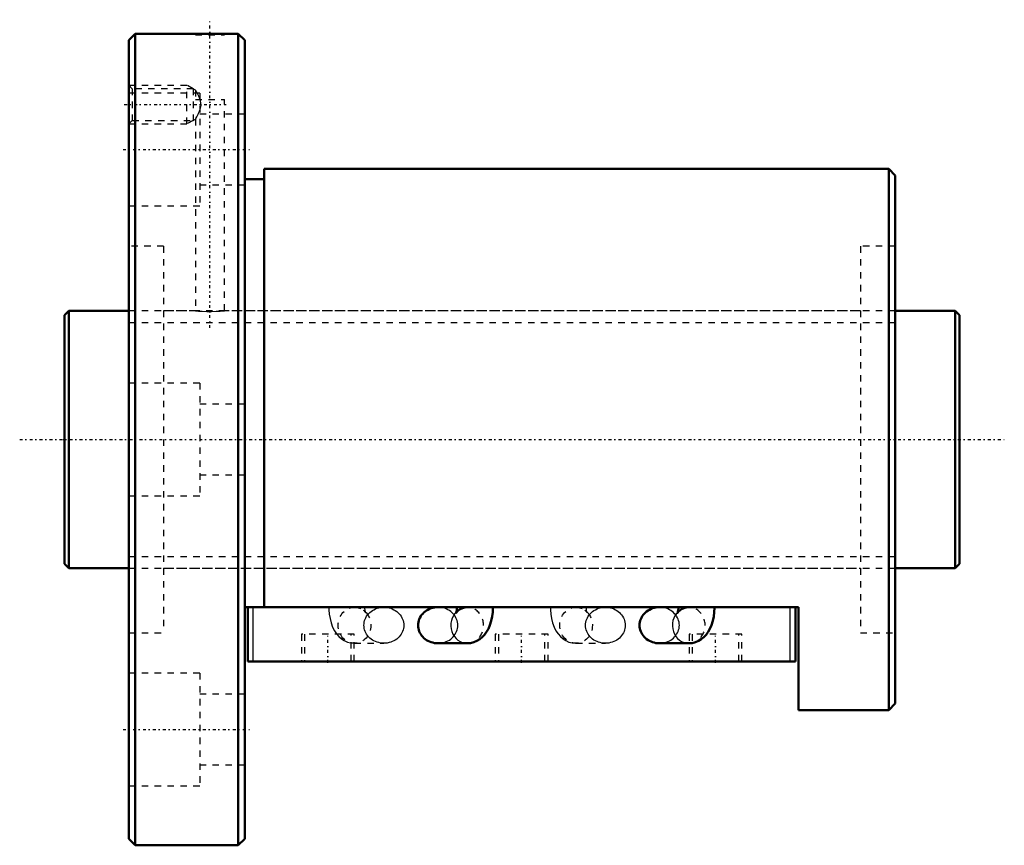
# Model space of a CAD drawing. Header units: millimetres. Extents: x -7 to 146, y -63 to 65.
import ezdxf

# ---------------------------------------------------------------- set-up
doc = ezdxf.new("R2010")
doc.units = ezdxf.units.MM
doc.linetypes.add('Center', pattern=[1.5, 0.45, -0.5, 0.05, -0.5])
doc.linetypes.add('Dashed', pattern=[2, 1, -1])
for name, color, linetype, lineweight in [('2d ConnectionPoints', 7, 'Continuous', 50), ('AM_0', 7, 'Continuous', 50), ('AM_4', 3, 'Continuous', 25), ('AM_5', 3, 'Continuous', 25), ('AM_7', 7, 'Center', 25), ('AM_9', 6, 'Dashed', 25)]:
    doc.layers.add(name, color=color, linetype=linetype, lineweight=lineweight)

# ---------------------------------------------------------------- blocks, each defined once
blk = doc.blocks.new('1_BNF_4012_5RR_Nut_0_in_BNF4012V_5RRG1_139LC0_000_rev_4')
at = {"layer": 'AM_0'}
for p, q in [((11, 63), (10, 62)), ((20.35, 63), (11, 63)), ((11, 63), (11, -63)), ((27, 63), (24.82, 63)), ((28, 62), (27, 63)), ((27, 63), (27, -63)), ((10, 62), (10, -62)), ((28, 62), (28, -62)), ((128, 42), (31, 42)), ((31, 42), (31, -26.04)), ((128, 42), (128, -42)), ((129, 41), (128, 42)), ((31, 40.4), (28, 40.4)), ((129, 41), (129, -41)), ((114, -26.04), (28, -26.04)), ((28.5, -34.44), (28.5, -26.04)), ((60.93, -26.04), (58, -26.04)), ((95.33, -26.04), (92.4, -26.04)), ((113.5, -34.44), (113.5, -26.04)), ((114, -42), (114, -26.04)), ((58, -31.64), (62.55, -31.64)), ((92.4, -31.64), (96.95, -31.64)), ((113.5, -34.44), (28.5, -34.44)), ((128, -42), (129, -41)), ((114, -42), (128, -42)), ((10, -62), (11, -63)), ((27, -63), (28, -62)), ((11, -63), (27, -63))]:
    blk.add_line(p, q, dxfattribs=at)
for points in [[(24.85, 63), (24.79, 63), (24.5, 62.99), (23.99, 62.98), (23.32, 62.96), (22.58, 62.96), (21.83, 62.96), (21.18, 62.98), (20.68, 62.99), (20.4, 63), (20.35, 63)], [(58, -26.04), (57.73, -26.05), (57.46, -26.08), (57.2, -26.14), (56.94, -26.21), (56.69, -26.3), (56.45, -26.42), (56.23, -26.55), (56.01, -26.7), (55.81, -26.86), (55.63, -27.04), (55.47, -27.23), (55.32, -27.44), (55.2, -27.66), (55.09, -27.88), (55.01, -28.12), (54.96, -28.35), (54.92, -28.6), (54.91, -28.84)], [(60.93, -26.04), (60.93, -26.19), (60.91, -26.48), (60.87, -26.71), (60.83, -26.86), (60.81, -26.93), (60.81, -26.93)], [(60.81, -26.93), (60.81, -26.92), (60.86, -26.85), (60.96, -26.71), (61.15, -26.53), (61.44, -26.33), (61.79, -26.17), (62.15, -26.08)], [(62.55, -31.64), (63.07, -31.6), (63.58, -31.47), (64.06, -31.27), (64.5, -31.01), (64.89, -30.69), (65.24, -30.32), (65.56, -29.88), (65.84, -29.38), (66.08, -28.81), (66.28, -28.16), (66.42, -27.48), (66.5, -26.79), (66.53, -26.14), (66.53, -26.04)], [(92.4, -26.04), (92.13, -26.05), (91.86, -26.08), (91.6, -26.14), (91.34, -26.21), (91.09, -26.3), (90.85, -26.42), (90.63, -26.55), (90.41, -26.7), (90.21, -26.86), (90.03, -27.04), (89.87, -27.23), (89.72, -27.44), (89.6, -27.66), (89.49, -27.88), (89.41, -28.12), (89.36, -28.35), (89.32, -28.6), (89.31, -28.84)], [(95.33, -26.04), (95.33, -26.19), (95.31, -26.48), (95.27, -26.71), (95.23, -26.86), (95.21, -26.93), (95.21, -26.93)], [(95.21, -26.93), (95.21, -26.92), (95.26, -26.85), (95.36, -26.71), (95.55, -26.53), (95.84, -26.33), (96.19, -26.17), (96.55, -26.08)], [(96.95, -31.64), (97.47, -31.6), (97.98, -31.47), (98.46, -31.27), (98.9, -31.01), (99.29, -30.69), (99.64, -30.32), (99.96, -29.88), (100.24, -29.38), (100.48, -28.81), (100.68, -28.16), (100.82, -27.48), (100.9, -26.79), (100.93, -26.14), (100.93, -26.04)], [(54.91, -28.84), (54.92, -29.08), (54.96, -29.33), (55.01, -29.56), (55.09, -29.8), (55.2, -30.02), (55.32, -30.24), (55.47, -30.45), (55.63, -30.64), (55.81, -30.82), (56.01, -30.98), (56.23, -31.13), (56.45, -31.26), (56.69, -31.38), (56.94, -31.47), (57.2, -31.54), (57.46, -31.6), (57.73, -31.63), (58, -31.64)], [(89.31, -28.84), (89.32, -29.08), (89.36, -29.33), (89.41, -29.56), (89.49, -29.8), (89.6, -30.02), (89.72, -30.24), (89.87, -30.45), (90.03, -30.64), (90.21, -30.82), (90.41, -30.98), (90.63, -31.13), (90.85, -31.26), (91.09, -31.38), (91.34, -31.47), (91.6, -31.54), (91.86, -31.6), (92.13, -31.63), (92.4, -31.64)]]:
    blk.add_lwpolyline(points, dxfattribs=at)
at = {"layer": 'AM_4'}
for p, q in [((29.3, -34.44), (29.3, -26.04)), ((112.7, -34.44), (112.7, -26.04))]:
    blk.add_line(p, q, dxfattribs=at)
for centre in [(62.55, -28.84), (96.95, -28.84)]:
    blk.add_ellipse(centre, major_axis=(0, 2.8), ratio=0.906308, start_param=0.70189, end_param=3.144071, dxfattribs=at)
at = {"layer": 'AM_5', "linetype": 'Dashed'}
for p, q in [((10, 55), (19, 55)), ((19, 49), (19, 55)), ((20, 54.46), (19, 55)), ((10, 49), (19, 49)), ((20, 49.54), (19, 49))]:
    blk.add_line(p, q, dxfattribs=at)
at = {"layer": 'AM_7'}
for p, q in [((22.6, 17.32), (22.6, 65.17)), ((9.28, 52), (25.12, 52)), ((9.1, 45.03), (28.9, 45.03)), ((40.9, -34.65), (40.9, -30.03)), ((71, -34.65), (71, -30.03)), ((101.1, -34.65), (101.1, -30.03)), ((9.1, -45.03), (28.9, -45.03))]:
    blk.add_line(p, q, dxfattribs=at)
at = {"layer": 'AM_9'}
for p, q in [((20.35, 63), (20.35, 62.8)), ((20.35, 62.8), (24.85, 62.8)), ((24.85, 62.8), (24.85, 63)), ((10.54, 54.46), (10, 55)), ((21, 53.78), (10, 53.78)), ((20, 54.46), (10.54, 54.46)), ((10.54, 54.46), (10.54, 49.54)), ((20, 54.46), (20, 49.54)), ((20.36, 54.26), (20, 54.46)), ((20.35, 54.25), (20.35, 52.8)), ((21, 53.78), (21, 36.28)), ((20.35, 52.8), (24.85, 52.8)), ((24.85, 20), (24.85, 52.8)), ((28, 50.53), (21, 50.53)), ((10, 49), (10.54, 49.54)), ((10.54, 49.54), (20, 49.54)), ((20, 49.54), (20.36, 49.74)), ((20.35, 49.75), (20.35, 20)), ((21, 39.53), (28, 39.53)), ((10, 36.28), (21, 36.28)), ((15.4, 30), (10, 30)), ((15.4, 30), (15.4, -30)), ((123.6, 30), (123.6, -30)), ((129, 30), (123.6, 30)), ((20.35, 20), (15.4, 20)), ((123.6, 20), (24.82, 20)), ((21, 8.75), (10, 8.75)), ((21, 8.75), (21, -8.75)), ((28, 5.5), (21, 5.5)), ((21, -5.5), (28, -5.5)), ((10, -8.75), (21, -8.75)), ((15.4, -20), (123.6, -20)), ((49.6, -26.04), (45.05, -26.04)), ((45.59, -26.11), (45.65, -26.12)), ((62.55, -26.04), (60.93, -26.04)), ((62.31, -26.05), (62.55, -26.04)), ((84, -26.04), (79.45, -26.04)), ((79.99, -26.11), (80.05, -26.12)), ((96.95, -26.04), (95.33, -26.04)), ((96.71, -26.05), (96.95, -26.04)), ((10, -30), (15.4, -30)), ((45, -30.24), (36.8, -30.24)), ((36.8, -30.24), (36.8, -34.44)), ((37.3, -30.24), (37.3, -34.44)), ((44.5, -34.44), (44.5, -30.24)), ((45, -34.44), (45, -30.24)), ((75.1, -30.24), (66.9, -30.24)), ((66.9, -30.24), (66.9, -34.44)), ((67.4, -30.24), (67.4, -34.44)), ((74.6, -34.44), (74.6, -30.24)), ((75.1, -34.44), (75.1, -30.24)), ((105.2, -30.24), (97, -30.24)), ((97, -30.24), (97, -34.44)), ((97.5, -30.24), (97.5, -34.44)), ((104.7, -34.44), (104.7, -30.24)), ((105.2, -34.44), (105.2, -30.24)), ((123.6, -30), (129, -30)), ((45.05, -31.64), (49.6, -31.64)), ((79.45, -31.64), (84, -31.64)), ((21, -36.28), (10, -36.28)), ((21, -36.28), (21, -53.78)), ((28, -39.53), (21, -39.53)), ((21, -50.53), (28, -50.53)), ((10, -53.78), (21, -53.78))]:
    blk.add_line(p, q, dxfattribs=at)
for points in [[(21.09, 52.8), (20.89, 53.31), (20.58, 53.9), (20.42, 54.15), (20.35, 54.26), (20.35, 54.26)], [(20.35, 49.74), (20.35, 49.74), (20.41, 49.83), (20.57, 50.09), (20.84, 50.59), (21.1, 51.24), (21.22, 51.9), (21.15, 52.58), (21.09, 52.8)], [(20.35, 20), (20.48, 19.99), (20.84, 19.95), (21.4, 19.91), (22.1, 19.88), (22.85, 19.87), (23.58, 19.9), (24.19, 19.94), (24.63, 19.98), (24.84, 20), (24.85, 20)], [(41.07, -26.04), (41.08, -26.42), (41.13, -27.1), (41.24, -27.78), (41.4, -28.45), (41.64, -29.12), (41.93, -29.7), (42.25, -30.19), (42.62, -30.6), (43.02, -30.95), (43.46, -31.23), (43.94, -31.45), (44.44, -31.58), (44.5, -31.59)], [(45.05, -26.04), (45.48, -26.08), (45.59, -26.11)], [(46.4, -26.49), (46.48, -26.56), (46.66, -26.73), (46.75, -26.86), (46.79, -26.93), (46.79, -26.93)], [(46.51, -28.84), (46.53, -28.6), (46.56, -28.35), (46.62, -28.12), (46.7, -27.88), (46.8, -27.66), (46.93, -27.44), (47.07, -27.23), (47.24, -27.04), (47.42, -26.86), (47.62, -26.7), (47.83, -26.55), (48.06, -26.42), (48.3, -26.3), (48.55, -26.21), (48.8, -26.14), (49.07, -26.08), (49.33, -26.05), (49.6, -26.04)], [(46.79, -26.93), (46.79, -26.92), (46.76, -26.84), (46.73, -26.7), (46.69, -26.48), (46.67, -26.22), (46.67, -26.04)], [(49.6, -26.04), (49.87, -26.05), (50.14, -26.08), (50.4, -26.14), (50.66, -26.21), (50.91, -26.3), (51.15, -26.42), (51.37, -26.55), (51.59, -26.7), (51.79, -26.86), (51.97, -27.04), (52.13, -27.23), (52.28, -27.44), (52.4, -27.66), (52.51, -27.88), (52.59, -28.12), (52.64, -28.35), (52.68, -28.6), (52.69, -28.84), (52.68, -29.08), (52.64, -29.33), (52.59, -29.56), (52.51, -29.8), (52.4, -30.02), (52.28, -30.24), (52.13, -30.45), (51.97, -30.64), (51.79, -30.82), (51.59, -30.98), (51.37, -31.13), (51.15, -31.26), (50.91, -31.38), (50.66, -31.47), (50.4, -31.54), (50.14, -31.6), (49.87, -31.63), (49.6, -31.64)], [(58, -31.64), (58.27, -31.63), (58.53, -31.6), (58.8, -31.54), (59.05, -31.47), (59.3, -31.38), (59.54, -31.26), (59.77, -31.13), (59.98, -30.98), (60.18, -30.82), (60.36, -30.64), (60.53, -30.45), (60.67, -30.24), (60.8, -30.02), (60.9, -29.8), (60.98, -29.56), (61.04, -29.33), (61.07, -29.08), (61.09, -28.84), (61.07, -28.6), (61.04, -28.35), (60.98, -28.12), (60.9, -27.88), (60.8, -27.66), (60.67, -27.44), (60.53, -27.23), (60.36, -27.04), (60.18, -26.86), (59.98, -26.7), (59.77, -26.55), (59.54, -26.42), (59.3, -26.3), (59.05, -26.21), (58.8, -26.14), (58.53, -26.08), (58.27, -26.05), (58, -26.04)], [(62.15, -26.08), (62.2, -26.07), (62.31, -26.05)], [(75.47, -26.04), (75.48, -26.42), (75.53, -27.1), (75.64, -27.78), (75.8, -28.45), (76.04, -29.12), (76.33, -29.7), (76.65, -30.19), (77.02, -30.6), (77.42, -30.95), (77.86, -31.23), (78.34, -31.45), (78.84, -31.58), (79.35, -31.64), (79.45, -31.64)], [(79.45, -26.04), (79.88, -26.08), (79.99, -26.11)], [(80.8, -26.49), (80.88, -26.56), (81.06, -26.73), (81.15, -26.86), (81.19, -26.93), (81.19, -26.93)], [(80.91, -28.84), (80.93, -28.6), (80.96, -28.35), (81.02, -28.12), (81.1, -27.88), (81.2, -27.66), (81.33, -27.44), (81.47, -27.23), (81.64, -27.04), (81.82, -26.86), (82.02, -26.7), (82.23, -26.55), (82.46, -26.42), (82.7, -26.3), (82.95, -26.21), (83.2, -26.14), (83.47, -26.08), (83.73, -26.05), (84, -26.04)], [(81.19, -26.93), (81.19, -26.92), (81.16, -26.84), (81.13, -26.7), (81.09, -26.48), (81.07, -26.22), (81.07, -26.04)], [(84, -26.04), (84.27, -26.05), (84.54, -26.08), (84.8, -26.14), (85.06, -26.21), (85.31, -26.3), (85.55, -26.42), (85.77, -26.55), (85.99, -26.7), (86.19, -26.86), (86.37, -27.04), (86.53, -27.23), (86.68, -27.44), (86.8, -27.66), (86.91, -27.88), (86.99, -28.12), (87.04, -28.35), (87.08, -28.6), (87.09, -28.84), (87.08, -29.08), (87.04, -29.33), (86.99, -29.56), (86.91, -29.8), (86.8, -30.02), (86.68, -30.24), (86.53, -30.45), (86.37, -30.64), (86.19, -30.82), (85.99, -30.98), (85.77, -31.13), (85.55, -31.26), (85.31, -31.38), (85.06, -31.47), (84.8, -31.54), (84.54, -31.6), (84.27, -31.63), (84, -31.64)], [(92.4, -31.64), (92.67, -31.63), (92.93, -31.6), (93.2, -31.54), (93.45, -31.47), (93.7, -31.38), (93.94, -31.26), (94.17, -31.13), (94.38, -30.98), (94.58, -30.82), (94.76, -30.64), (94.93, -30.45), (95.07, -30.24), (95.2, -30.02), (95.3, -29.8), (95.38, -29.56), (95.44, -29.33), (95.47, -29.08), (95.49, -28.84), (95.47, -28.6), (95.44, -28.35), (95.38, -28.12), (95.3, -27.88), (95.2, -27.66), (95.07, -27.44), (94.93, -27.23), (94.76, -27.04), (94.58, -26.86), (94.38, -26.7), (94.17, -26.55), (93.94, -26.42), (93.7, -26.3), (93.45, -26.21), (93.2, -26.14), (92.93, -26.08), (92.67, -26.05), (92.4, -26.04)], [(96.55, -26.08), (96.6, -26.07), (96.71, -26.05)], [(49.6, -31.64), (49.33, -31.63), (49.07, -31.6), (48.8, -31.54), (48.55, -31.47), (48.3, -31.38), (48.06, -31.26), (47.83, -31.13), (47.62, -30.98), (47.42, -30.82), (47.24, -30.64), (47.07, -30.45), (46.93, -30.24), (46.8, -30.02), (46.7, -29.8), (46.62, -29.56), (46.56, -29.33), (46.53, -29.08), (46.51, -28.84)], [(84, -31.64), (83.73, -31.63), (83.47, -31.6), (83.2, -31.54), (82.95, -31.47), (82.7, -31.38), (82.46, -31.26), (82.23, -31.13), (82.02, -30.98), (81.82, -30.82), (81.64, -30.64), (81.47, -30.45), (81.33, -30.24), (81.2, -30.02), (81.1, -29.8), (81.02, -29.56), (80.96, -29.33), (80.93, -29.08), (80.91, -28.84)], [(44.5, -31.59), (44.95, -31.64), (45.05, -31.64)]]:
    blk.add_lwpolyline(points, dxfattribs=at)
for centre, start_param, end_param in [((62.55, -28.84), 3.205996, 6.439571), ((96.95, -28.84), 3.205996, 6.439571), ((62.55, -28.84), 3.144071, 3.180608), ((96.95, -28.84), 3.144071, 3.180608)]:
    blk.add_ellipse(centre, major_axis=(0, 2.8), ratio=0.906308, start_param=start_param, end_param=end_param, dxfattribs=at)
for centre in [(45.05, -28.84), (79.45, -28.84)]:
    blk.add_ellipse(centre, major_axis=(0, 2.8), ratio=0.906308, dxfattribs=at)
blk = doc.blocks.new('2_BNF_4012_5RR000_Shaft_0_in_BNF4012V_5RRG1_139LC0_000_rev_4')
at = {"layer": 'AM_0'}
for p, q in [((0.7, 20), (0, 19.3)), ((10, 20), (0.7, 20)), ((0.7, 20), (0.7, -20)), ((138.3, 20), (129, 20)), ((139, 19.3), (138.3, 20)), ((138.3, 20), (138.3, -20)), ((0, 19.3), (0, -19.3)), ((139, 19.3), (139, -19.3)), ((0, -19.3), (0.7, -20)), ((138.3, -20), (139, -19.3)), ((0.7, -20), (10, -20)), ((129, -20), (138.3, -20))]:
    blk.add_line(p, q, dxfattribs=at)
at = {"layer": 'AM_5', "linetype": 'Dashed'}
for p, q in [((10, 18.1595), (129, 18.1595)), ((10, -18.1595), (129, -18.1595))]:
    blk.add_line(p, q, dxfattribs=at)
at = {"layer": 'AM_7'}
blk.add_line((-6.95, 0), (145.95, 0), dxfattribs=at)
at = {"layer": 'AM_9'}
for p, q in [((129, 20), (10, 20)), ((10, -20), (129, -20))]:
    blk.add_line(p, q, dxfattribs=at)

msp = doc.modelspace()

# ---------------------------------------------------------------- linework, layer by layer
at = {"layer": '2d ConnectionPoints'}
for p in [(0, 0), (10, 0)]:
    msp.add_point(p, dxfattribs=at)

# ---------------------------------------------------------------- block references
for name in ['1_BNF_4012_5RR_Nut_0_in_BNF4012V_5RRG1_139LC0_000_rev_4', '2_BNF_4012_5RR000_Shaft_0_in_BNF4012V_5RRG1_139LC0_000_rev_4']:
    msp.add_blockref(name, (0, 0))

doc.saveas('drawing.dxf')
